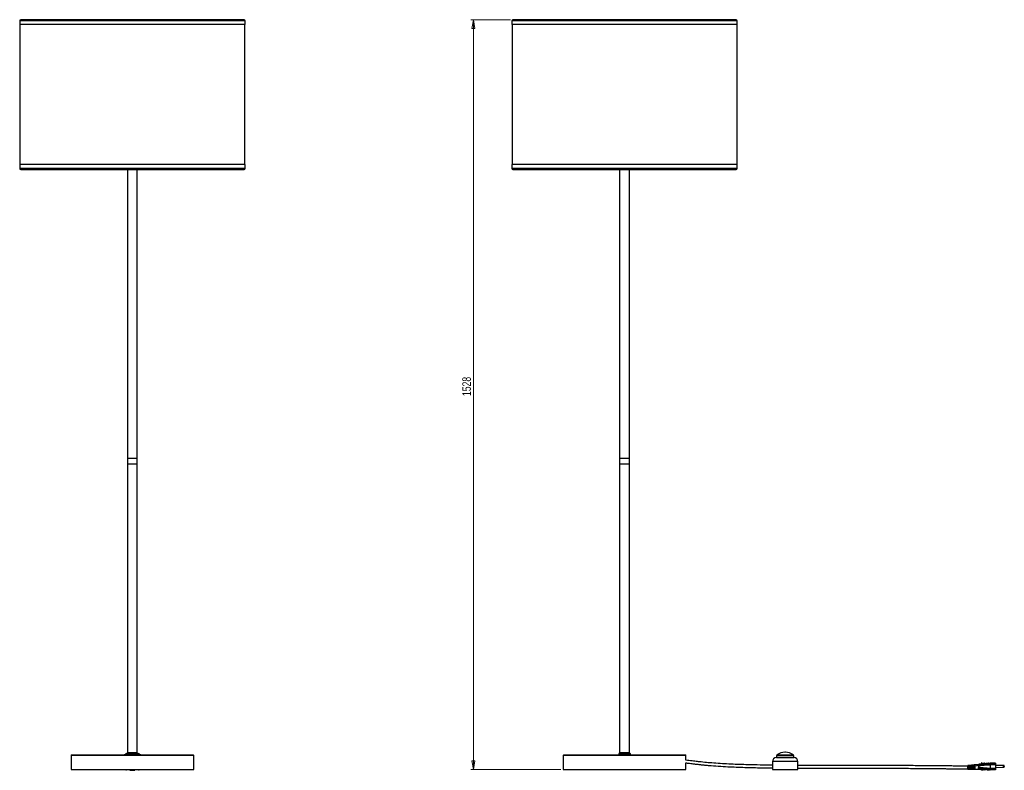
# Model space of a CAD drawing. Header units: millimetres. Extents: x 319 to 721, y 274 to 768.
# Tile 1 of 2: x 319 to 721, y 274 to 580. Entities that reach past the tile are written whole.
import ezdxf

# ---------------------------------------------------------------- set-up
doc = ezdxf.new("R2010")
doc.units = ezdxf.units.MM
doc.styles.add('SLDTEXTSTYLE0', font='TXT', dxfattribs={"width": 0.75})
doc.dimstyles.new('SLDDIMSTYLE0', dxfattribs={"dimtxt": 3.5, "dimasz": 3.556, "dimexe": 0, "dimexo": 0.0625, "dimgap": 0.875, "dimtad": 1, "dimdec": 0, "dimlfac": 5, "dimrnd": 1e-09, "dimzin": 12, "dimdsep": 46, "dimtxsty": 'SLDTEXTSTYLE0', "dimblk1": 'CLOSED', "dimblk2": 'CLOSED', "dimsah": 1, "dimcen": 0.09, "dimadec": 0, "dimazin": 3, "dimtfac": 1, "dimtdec": 0, "dimtofl": 0, "dimtmove": 0, "dimatfit": 3, "dimldrblk": 'CLOSED', "dimfxl": 0, "dimfrac": 2, "dimtolj": 1, "dimtzin": 12, "dimarcsym": 0})

# ---------------------------------------------------------------- blocks, each defined once
blk = doc.blocks.new('_Closed')
at = {"color": 0, "linetype": 'ByBlock', "lineweight": -2}
for p, q in [((-1, 0.166667), (0, 0)), ((-1, 0.166667), (-1, -0.166667)), ((0, 0), (-1, -0.166667)), ((0, 0), (-1, 0))]:
    blk.add_line(p, q, dxfattribs=at)
blk = doc.blocks.new('_D')
at = {"color": 7, "linetype": 'Continuous', "lineweight": 0}
for p, q in [((519.3, 580.41), (503.18, 580.41)), ((504.18, 580.41), (504.18, 274.72)), ((539.84, 274.72), (503.18, 274.72))]:
    blk.add_line(p, q, dxfattribs=at)
at = {"color": 7, "linetype": 'Continuous', "lineweight": 18, "xscale": 3.556, "yscale": 3.556}
for p, rotation in [((504.18, 580.41, -0.23), 90.0000000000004), ((504.18, 274.72, -0.23), 270.0000000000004)]:
    blk.add_blockref('_Closed', p, dxfattribs=dict(at, rotation=rotation))
at = {"color": 7, "linetype": 'Continuous', "lineweight": 18, "insert": (499.67, 427.02), "char_height": 3.5, "attachment_point": 1, "rotation": 90, "style": 'SLDTEXTSTYLE0'}
blk.add_mtext('1528', dxfattribs=at)

msp = doc.modelspace()

# ---------------------------------------------------------------- linework, layer by layer
at = {"color": 7, "linetype": 'Continuous', "lineweight": 25}
for p, q in [((319.23, 579.99), (319.23, 578.39)), ((411.14, 578.39), (319.23, 578.39)), ((319.3, 578.39), (319.3, 521.35)), ((410.71, 580.41), (319.65, 580.41)), ((411.06, 521.35), (411.06, 578.39)), ((411.14, 578.39), (411.14, 579.99)), ((519.88, 579.99), (519.88, 578.39)), ((611.38, 578.39), (519.88, 578.39)), ((519.96, 578.39), (519.96, 521.35)), ((611.37, 580.41), (520.3, 580.41)), ((611.79, 578.39), (611.38, 578.39)), ((611.71, 521.35), (611.71, 578.39)), ((611.79, 578.39), (611.79, 579.99)), ((319.23, 521.35), (319.23, 519.74)), ((411.14, 521.35), (319.23, 521.35)), ((319.65, 519.32), (410.71, 519.32)), ((363.18, 519.32), (363.18, 399.2)), ((367.18, 399.2), (367.18, 519.32)), ((411.14, 519.74), (411.14, 521.35)), ((519.88, 521.35), (519.88, 519.74)), ((611.38, 521.35), (519.88, 521.35)), ((520.3, 519.32), (611.37, 519.32)), ((563.84, 519.32), (563.84, 399.2)), ((567.84, 399.2), (567.84, 519.32)), ((611.79, 521.35), (611.38, 521.35)), ((611.79, 519.74), (611.79, 521.35)), ((363.18, 401.52), (363.18, 281.52)), ((363.39, 401.52), (363.18, 401.52)), ((367.18, 401.52), (363.39, 401.52)), ((367.18, 281.52), (367.18, 401.52)), ((563.84, 401.52), (563.84, 281.52)), ((567.84, 401.52), (563.84, 401.52)), ((567.84, 281.52), (567.84, 401.52)), ((364.55, 399.2), (363.18, 399.2)), ((367.18, 399.2), (364.55, 399.2)), ((567.84, 399.2), (563.84, 399.2)), ((363.18, 281.52), (362.78, 281.12)), ((362.78, 281.12), (362.78, 280.72)), ((362.78, 281.12), (367.58, 281.12)), ((363.39, 281.52), (363.18, 281.52)), ((367.18, 281.52), (363.39, 281.52)), ((367.58, 281.12), (367.18, 281.52)), ((367.58, 280.72), (367.58, 281.12)), ((563.84, 281.52), (563.44, 281.12)), ((563.44, 281.12), (563.44, 280.72)), ((563.44, 281.12), (565.84, 281.12)), ((567.84, 281.52), (563.84, 281.52)), ((565.84, 281.12), (568.24, 281.12)), ((568.24, 281.12), (567.84, 281.52)), ((568.24, 280.72), (568.24, 281.12)), ((631.42, 281.82), (631.22, 281.82)), ((340.18, 280.52), (340.18, 274.72)), ((340.38, 280.72), (389.98, 280.72)), ((361.88, 280.75), (361.85, 280.72)), ((368.58, 280.72), (368.55, 280.75)), ((390.18, 274.72), (390.18, 280.52)), ((540.84, 280.52), (540.84, 274.72)), ((541.04, 280.72), (565.84, 280.72)), ((565.84, 280.72), (590.64, 280.72)), ((590.84, 278.59), (590.84, 280.52)), ((590.84, 274.72), (590.84, 277.48)), ((626.12, 278.02), (626.12, 276.5)), ((627.72, 279.62), (634.92, 279.62)), ((627.82, 280.42), (627.82, 279.62)), ((634.82, 279.62), (634.82, 280.42)), ((636.52, 276.5), (636.52, 278.02)), ((711.48, 277.44), (711.38, 277.45)), ((711.38, 277.45), (711.38, 277.43)), ((711.48, 277.42), (711.38, 277.43)), ((711.38, 277.43), (711.39, 276.94)), ((711.48, 277.44), (711.48, 277.42)), ((711.74, 277.42), (711.74, 277.4)), ((711.78, 277.42), (711.74, 277.42)), ((711.78, 277.39), (711.74, 277.4)), ((711.78, 277.42), (711.78, 277.39)), ((712.04, 277.39), (712.04, 277.37)), ((712.08, 277.39), (712.04, 277.39)), ((712.08, 277.36), (712.04, 277.37)), ((712.08, 277.39), (712.08, 277.36)), ((712.33, 277.36), (712.34, 277.34)), ((712.38, 277.36), (712.33, 277.36)), ((712.38, 277.33), (712.34, 277.34)), ((712.38, 277.36), (712.38, 277.33)), ((712.63, 277.33), (712.63, 277.31)), ((712.68, 277.33), (712.63, 277.33)), ((712.68, 277.3), (712.63, 277.31)), ((712.68, 277.33), (712.68, 277.3)), ((712.93, 277.3), (712.93, 277.28)), ((712.98, 277.3), (712.93, 277.3)), ((712.98, 277.28), (712.93, 277.28)), ((712.98, 277.3), (712.98, 277.28)), ((713.23, 277.27), (713.23, 277.25)), ((713.28, 277.27), (713.23, 277.27)), ((713.28, 277.25), (713.23, 277.25)), ((713.28, 277.27), (713.28, 277.25)), ((714.37, 277.32), (714.85, 277.39)), ((716.03, 277.4), (714.85, 277.39)), ((714.85, 277.33), (714.85, 277.39)), ((714.85, 277.33), (717.05, 277.35)), ((714.85, 277.33), (714.85, 277.33)), ((717.05, 277.26), (714.85, 277.24)), ((714.85, 277.24), (714.85, 277.24)), ((714.85, 276.81), (714.85, 277.24)), ((717.05, 277.41), (716.03, 277.4)), ((717.05, 277.41), (717.05, 277.35)), ((717.05, 277.35), (717.05, 277.26)), ((717.05, 277.26), (717.05, 276.83)), ((340.18, 274.72), (390.18, 274.72)), ((364.14, 274.65), (362.71, 274.67)), ((364.17, 274.48), (364.17, 274.72)), ((364.17, 274.64), (364.17, 274.72)), ((364.17, 274.71), (364.17, 274.72)), ((364.17, 274.72), (364.17, 274.71)), ((364.17, 274.71), (364.17, 274.71)), ((364.17, 274.71), (364.17, 274.71)), ((364.17, 274.68), (364.17, 274.67)), ((364.17, 274.67), (364.17, 274.67)), ((364.17, 274.64), (364.17, 274.63)), ((364.17, 274.63), (364.17, 274.63)), ((364.17, 274.6), (364.17, 274.6)), ((364.17, 274.6), (364.17, 274.6)), ((364.17, 274.56), (364.17, 274.56)), ((364.17, 274.56), (364.17, 274.56)), ((364.17, 274.53), (364.17, 274.53)), ((364.17, 274.53), (364.17, 274.53)), ((364.17, 274.49), (364.17, 274.48)), ((364.17, 274.48), (366.17, 274.46)), ((366.17, 274.46), (366.17, 274.72)), ((367.66, 274.61), (366.2, 274.63)), ((367.66, 274.61), (367.66, 274.61)), ((367.87, 274.69), (367.87, 274.69)), ((540.84, 274.72), (565.84, 274.72)), ((565.84, 274.72), (590.84, 274.72)), ((626.16, 275.92), (626.16, 274.72)), ((626.16, 274.72), (636.49, 274.72)), ((636.49, 274.72), (636.49, 275.92)), ((710.15, 276.88), (705.78, 276.39)), ((705.8, 274.89), (710.18, 274.94)), ((705.81, 275.94), (705.95, 275.96)), ((705.81, 275.94), (705.81, 275.94)), ((706.22, 276.33), (705.95, 276.29)), ((705.95, 276.27), (705.95, 276.29)), ((706.22, 276.28), (705.95, 276.27)), ((705.95, 276.27), (706.22, 276.28)), ((705.95, 276.05), (706.23, 276.05)), ((705.95, 275.96), (705.95, 276.05)), ((706.24, 275.19), (705.96, 275.19)), ((705.97, 275), (706.24, 274.99)), ((706.22, 276.33), (706.22, 276.28)), ((706.23, 276.05), (706.23, 276)), ((706.23, 276), (706.55, 276.04)), ((706.82, 276.42), (706.55, 276.38)), ((706.55, 276.28), (706.55, 276.38)), ((706.82, 276.28), (706.55, 276.28)), ((706.55, 276.28), (706.82, 276.28)), ((706.55, 276.06), (706.71, 276.06)), ((706.55, 276.04), (706.55, 276.06)), ((706.84, 275.2), (706.56, 275.19)), ((706.57, 274.99), (706.84, 274.99)), ((706.71, 276.06), (708.59, 276.3)), ((706.71, 276.06), (706.83, 276.06)), ((706.82, 276.42), (706.82, 276.28)), ((707.42, 276.5), (707.15, 276.47)), ((707.15, 276.28), (707.15, 276.47)), ((707.42, 276.29), (707.15, 276.28)), ((707.15, 276.29), (707.42, 276.29)), ((707.15, 276.06), (707.43, 276.07)), ((707.44, 275.2), (707.16, 275.2)), ((707.17, 274.99), (707.44, 274.99)), ((708.02, 276.58), (707.75, 276.55)), ((707.75, 276.29), (708.02, 276.3)), ((708.02, 276.29), (707.75, 276.29)), ((707.75, 276.07), (708.03, 276.07)), ((708.04, 275.21), (707.76, 275.21)), ((707.77, 274.99), (708.04, 275)), ((708.62, 276.66), (708.35, 276.63)), ((708.35, 276.3), (708.62, 276.31)), ((708.59, 276.3), (708.35, 276.29)), ((708.35, 276.08), (708.63, 276.08)), ((708.64, 275.22), (708.36, 275.21)), ((708.37, 275), (708.64, 275)), ((708.5, 276.08), (708.51, 275.22)), ((708.51, 275.23), (708.64, 275.23)), ((708.62, 276.3), (708.59, 276.3)), ((708.62, 276.3), (709.33, 276.39)), ((708.62, 276.3), (708.62, 276.3)), ((710.16, 276.61), (710.16, 276.66)), ((711.42, 274.46), (711.41, 274.98)), ((711.52, 274.47), (711.42, 274.46)), ((711.82, 274.51), (711.77, 274.5)), ((712.11, 274.54), (712.07, 274.54)), ((712.41, 274.58), (712.37, 274.57)), ((712.71, 274.62), (712.67, 274.61)), ((713.01, 274.65), (712.96, 274.65)), ((713.31, 274.69), (713.26, 274.68)), ((714.85, 276.81), (717.05, 276.83)), ((714.85, 276.81), (714.85, 276.81)), ((717.06, 276.62), (714.86, 276.59)), ((714.86, 276.59), (714.86, 276.6)), ((714.86, 276.59), (714.87, 275.32)), ((714.87, 275.32), (717.07, 275.35)), ((714.87, 275.32), (714.87, 275.32)), ((717.07, 275.14), (714.87, 275.11)), ((714.87, 275.11), (714.87, 275.11)), ((714.87, 275.11), (714.88, 274.69)), ((714.88, 274.69), (717.08, 274.72)), ((714.88, 274.69), (714.88, 274.69)), ((717.08, 274.63), (714.88, 274.61)), ((714.88, 274.61), (714.88, 274.61)), ((717.05, 276.83), (717.06, 276.62)), ((717.06, 276.62), (717.07, 275.35)), ((720.36, 276.48), (717.06, 276.44)), ((720.36, 276.45), (717.06, 276.41)), ((717.07, 275.66), (720.37, 275.7)), ((717.07, 275.35), (717.07, 275.14)), ((717.07, 275.14), (717.08, 274.72)), ((717.08, 274.72), (717.08, 274.63)), ((720.66, 276.19), (720.66, 276.16)), ((720.66, 276.16), (720.66, 276))]:
    msp.add_line(p, q, dxfattribs=at)
at = {"color": 8, "linetype": 'Continuous', "lineweight": 25}
for p, q in [((411.14, 579.99), (319.23, 579.99)), ((611.38, 579.99), (519.88, 579.99)), ((611.79, 579.99), (611.38, 579.99)), ((411.14, 519.74), (319.23, 519.74)), ((611.38, 519.74), (519.88, 519.74)), ((611.79, 519.74), (611.38, 519.74)), ((390.18, 280.52), (340.18, 280.52)), ((361.88, 280.75), (362.78, 280.75)), ((367.58, 280.75), (368.55, 280.75)), ((565.84, 280.52), (540.84, 280.52)), ((590.84, 280.52), (565.84, 280.52)), ((636.52, 278.02), (626.12, 278.02)), ((634.82, 280.42), (627.82, 280.42)), ((627.99, 280.75), (634.66, 280.75)), ((720.36, 276.45), (720.36, 276.48)), ((720.37, 275.7), (720.36, 276.45))]:
    msp.add_line(p, q, dxfattribs=at)
at = {"color": 7, "linetype": 'Continuous', "lineweight": 25, "flags": 128}
for points in [[(364.17, 274.67), (364.17, 274.7), (364.17, 274.71), (364.17, 274.72)], [(364.17, 274.72), (364.17, 274.71), (364.17, 274.68)], [(364.17, 274.63), (364.17, 274.66), (364.17, 274.68), (364.17, 274.69), (364.17, 274.69), (364.17, 274.68), (364.17, 274.66), (364.17, 274.63), (364.17, 274.6)], [(364.17, 274.6), (364.17, 274.62), (364.17, 274.64), (364.17, 274.65), (364.17, 274.65), (364.17, 274.64), (364.17, 274.62), (364.17, 274.6), (364.17, 274.56)], [(364.17, 274.56), (364.17, 274.59), (364.17, 274.61), (364.17, 274.62), (364.17, 274.62), (364.17, 274.61), (364.17, 274.59), (364.17, 274.56), (364.17, 274.53)], [(364.17, 274.53), (364.17, 274.55), (364.17, 274.57), (364.17, 274.58), (364.17, 274.58), (364.17, 274.57), (364.17, 274.55), (364.17, 274.53), (364.17, 274.49)]]:
    msp.add_lwpolyline(points, dxfattribs=at)
at = {"color": 8, "linetype": 'Continuous', "lineweight": 25, "flags": 128}
msp.add_lwpolyline([(705.81, 276.39), (705.81, 276.39), (705.81, 276.33), (705.81, 276.19), (705.81, 275.99), (705.81, 275.94), (705.81, 275.94), (705.81, 275.94)], dxfattribs=at)
at = {"color": 7, "linetype": 'Continuous', "lineweight": 25}
for centre, radius, start, end in [((319.65, 579.99), 0.423, 90, 180), ((410.71, 579.99), 0.423, 0, 90), ((520.3, 579.99), 0.423, 90, 180), ((611.37, 579.99), 0.423, 0, 90), ((319.65, 519.74), 0.423, 180, 270), ((410.71, 519.74), 0.423, 270, 0), ((520.3, 519.74), 0.423, 180, 270), ((611.37, 519.74), 0.423, 270, 0), ((365.17, 276.26), 5.56, 112.1332, 126.2476), ((365.27, 276.26), 5.56, 53.7524, 69.1479), ((631.27, 276.26), 5.56, 90.5174, 126.2476), ((631.37, 276.26), 5.56, 53.7524, 89.4826), ((340.38, 280.52), 0.2, 90, 180), ((389.98, 280.52), 0.2, 0, 90), ((541.04, 280.52), 0.2, 90, 180), ((590.64, 280.52), 0.2, 0, 90), ((627.72, 278.02), 1.6, 90, 180), ((628.22, 280.42), 0.4, 126.2476, 180), ((634.42, 280.42), 0.4, 0, 53.7524), ((634.92, 278.02), 1.6, 0, 90), ((711.62, 277.51), 0.151, 205.6831, 323.2016), ((711.62, 277.49), 0.151, 205.6831, 323.2016), ((711.92, 277.48), 0.151, 206.1242, 323.2015), ((711.92, 277.46), 0.151, 206.1242, 323.2015), ((712.22, 277.45), 0.151, 205.6831, 322.3173), ((712.22, 277.43), 0.151, 205.6831, 322.3173), ((712.51, 277.43), 0.151, 207.0128, 321.8719), ((712.51, 277.4), 0.151, 207.0128, 321.8719), ((712.81, 277.4), 0.151, 207.4604, 321.4243), ((712.81, 277.37), 0.151, 207.4604, 321.4243), ((713.11, 277.37), 0.151, 207.9103, 320.9744), ((713.11, 277.35), 0.151, 207.9103, 320.9744), ((713.41, 277.34), 0.151, 208.361, 244.9017), ((713.41, 277.32), 0.151, 208.361, 242.0058), ((705.81, 276.35), 0.04, 96.5071, 180.6903), ((705.83, 274.93), 0.04, 180.6383, 270.9971), ((711.66, 274.41), 0.151, 38.179, 155.6975), ((711.95, 274.44), 0.151, 38.179, 155.2564), ((712.25, 274.48), 0.151, 39.0633, 155.6974), ((712.55, 274.51), 0.151, 39.5087, 154.3678), ((712.85, 274.55), 0.151, 39.9563, 153.9202), ((713.14, 274.58), 0.151, 40.4062, 153.4703), ((713.44, 274.62), 0.151, 121.0344, 153.0196), ((720.36, 276.18), 0.3, 0.6903, 90.6903), ((720.36, 276.15), 0.3, 0.6903, 90.6903), ((720.36, 276), 0.3, 270.6903, 0.6903)]:
    msp.add_arc(centre, radius, start, end, dxfattribs=at)
for points, knots in [([(626.12, 276.54), (622.81, 276.58), (617.16, 276.66), (609.19, 276.94), (603.54, 277.27), (599.27, 277.62), (597.05, 277.85), (595.49, 278.03), (594.48, 278.15), (593.3, 278.29), (592.07, 278.45), (591.23, 278.54), (590.84, 278.59)], [0, 0, 0, 0, 0.281108, 0.478961, 0.676297, 0.761526, 0.842509, 0.865132, 0.894492, 0.928871, 0.965984, 1, 1, 1, 1]), ([(590.84, 277.46), (591.03, 277.45), (591.86, 277.39), (593.14, 277.2), (594.68, 277.01), (596.06, 276.85), (597.43, 276.7), (598.82, 276.57), (601.03, 276.37), (604.07, 276.14), (608.96, 275.86), (614.87, 275.64), (620.95, 275.49), (624.71, 275.46), (626.16, 275.45)], [0, 0, 0, 0, 0.016761, 0.07019, 0.109709, 0.148377, 0.187575, 0.226683, 0.266299, 0.375649, 0.485298, 0.681198, 0.877292, 1, 1, 1, 1]), ([(711.39, 277), (711.32, 277), (711.1, 276.97), (710.69, 276.93), (710.34, 276.9), (710.15, 276.88)], [0, 0, 0, 0, 0.1497127, 0.5377392, 1, 1, 1, 1]), ([(710.16, 276.66), (710.16, 276.66), (710.17, 276.67), (710.23, 276.68), (710.38, 276.7), (710.83, 276.77), (711.52, 276.87), (712.47, 277), (713.43, 277.14), (714.22, 277.25), (714.7, 277.31), (714.85, 277.33), (714.85, 277.33)], [0, 0, 0, 0, 0.001007, 0.00908, 0.033435, 0.096994, 0.300982, 0.504562, 0.706916, 0.908873, 0.999998, 1, 1, 1, 1]), ([(714.85, 277.24), (714.69, 277.22), (714.2, 277.17), (713.39, 277.06), (712.43, 276.94), (711.48, 276.81), (710.81, 276.73), (710.38, 276.69), (710.23, 276.67), (710.17, 276.67), (710.16, 276.66), (710.16, 276.66)], [0, 0, 0, 0, 0.0953959, 0.2972449, 0.499457, 0.7025373, 0.9059188, 0.9672032, 0.9910375, 0.9989937, 1, 1, 1, 1]), ([(711.39, 276.94), (711.75, 276.99), (712.4, 277.08), (713.05, 277.15), (713.34, 277.18)], [0, 0, 0, 0, 0.557521, 1, 1, 1, 1]), ([(713.34, 277.18), (713.34, 277.19), (713.32, 277.2), (713.32, 277.21), (713.33, 277.21), (713.33, 277.21)], [0, 0, 0, 0, 0.188188, 0.941147, 1, 1, 1, 1]), ([(714.37, 277.32), (714.27, 277.31), (714.09, 277.29), (713.74, 277.25), (713.5, 277.23), (713.34, 277.21), (713.33, 277.21)], [0, 0, 0, 0, 0.403401, 0.734164, 0.995033, 1, 1, 1, 1]), ([(714.85, 277.33), (714.85, 277.33), (714.85, 277.32), (714.85, 277.3), (714.85, 277.26), (714.85, 277.24)], [0, 0, 0, 0, 0.136987, 0.568486, 1, 1, 1, 1]), ([(362.56, 274.71), (362.57, 274.7), (362.58, 274.69), (362.61, 274.68), (362.64, 274.68), (362.66, 274.67), (362.68, 274.67), (362.7, 274.67), (362.71, 274.67), (362.71, 274.67)], [0, 0, 0, 0, 0.319436, 0.538964, 0.736057, 0.857166, 0.921857, 0.975236, 1, 1, 1, 1]), ([(367.66, 274.61), (367.67, 274.61), (367.7, 274.61), (367.78, 274.62), (367.84, 274.67), (367.87, 274.69)], [0, 0, 0, 0, 0.068779, 0.501415, 1, 1, 1, 1]), ([(626.12, 276.5), (626.12, 276.5), (626.12, 276.51), (626.13, 276.46), (626.14, 276.35), (626.15, 276.18), (626.16, 276.03), (626.16, 275.94), (626.16, 275.92)], [0, 0, 0, 0, 0.072114, 0.285325, 0.49902, 0.713902, 0.928837, 1, 1, 1, 1]), ([(636.49, 275.92), (636.49, 275.99), (636.49, 276.12), (636.5, 276.29), (636.51, 276.43), (636.52, 276.5), (636.52, 276.5), (636.52, 276.5)], [0, 0, 0, 0, 0.213906, 0.427779, 0.64251, 0.857809, 1, 1, 1, 1]), ([(636.49, 275.37), (639.87, 275.36), (648.5, 275.34), (662.38, 275.36), (674.04, 275.32), (681.59, 275.26), (685, 275.24), (688.3, 275.21), (690.75, 275.18), (692.44, 275.17), (693.47, 275.16), (694.67, 275.15), (696.03, 275.13), (697.55, 275.12), (699.33, 275.11), (701.36, 275.1), (703.57, 275.09), (705.06, 275.1), (705.79, 275.1)], [0, 0, 0, 0, 0.146179, 0.373728, 0.600873, 0.650843, 0.700632, 0.748543, 0.793831, 0.806715, 0.821448, 0.838738, 0.858458, 0.880459, 0.904561, 0.935382, 0.96844, 1, 1, 1, 1]), ([(705.77, 276.2), (705.01, 276.2), (703.51, 276.19), (701.35, 276.2), (699.49, 276.21), (697.98, 276.22), (696.78, 276.23), (695.69, 276.24), (693.72, 276.26), (690.81, 276.28), (685.92, 276.33), (679.97, 276.38), (666.99, 276.46), (652.81, 276.46), (640.65, 276.44), (636.81, 276.46), (636.5, 276.46)], [0, 0, 0, 0, 0.032882, 0.065013, 0.093657, 0.113398, 0.130492, 0.1456, 0.160732, 0.215689, 0.271764, 0.372498, 0.473302, 0.833734, 0.986889, 1, 1, 1, 1]), ([(705.78, 275.93), (705.78, 276.01), (705.77, 276.16), (705.77, 276.25), (705.77, 276.28)], [0, 0, 0, 0, 0.551641, 1, 1, 1, 1]), ([(705.78, 275.93), (705.78, 275.93), (705.78, 275.93), (705.78, 275.93), (705.79, 275.94), (705.8, 275.94), (705.81, 275.94), (705.81, 275.94)], [0, 0, 0, 0, 0.08921, 0.274075, 0.516052, 0.758026, 1, 1, 1, 1]), ([(705.79, 274.93), (705.79, 274.93), (705.79, 274.95), (705.79, 275.08), (705.78, 275.26), (705.78, 275.48), (705.78, 275.72), (705.78, 275.86), (705.78, 275.93)], [0, 0, 0, 0, 0.1703955, 0.3408511, 0.5100883, 0.6809124, 0.8531009, 1, 1, 1, 1]), ([(705.81, 275.94), (705.81, 275.94), (705.81, 275.88), (705.81, 275.72), (705.82, 275.48), (705.82, 275.24), (705.83, 275.04), (705.83, 274.92), (705.83, 274.87), (705.83, 274.89), (705.83, 274.89)], [0, 0, 0, 0, 0.000008, 0.146223, 0.317533, 0.487426, 0.655821, 0.82551, 0.995035, 1, 1, 1, 1]), ([(705.97, 275), (705.97, 275.05), (705.96, 275.15), (705.96, 275.38), (705.96, 275.64), (705.96, 275.84), (705.96, 275.94), (705.95, 275.96)], [0, 0, 0, 0, 0.2343983, 0.4687488, 0.7052149, 0.944534, 1, 1, 1, 1]), ([(706.23, 276), (706.23, 275.9), (706.23, 275.71), (706.23, 275.43), (706.24, 275.17), (706.24, 275.05), (706.24, 274.99)], [0, 0, 0, 0, 0.250579, 0.501187, 0.750079, 1, 1, 1, 1]), ([(706.57, 274.99), (706.57, 275.05), (706.56, 275.15), (706.56, 275.4), (706.56, 275.69), (706.56, 275.91), (706.55, 276.03), (706.55, 276.04)], [0, 0, 0, 0, 0.2318365, 0.4632199, 0.7078008, 0.9672818, 1, 1, 1, 1]), ([(706.83, 276.06), (706.83, 275.94), (706.83, 275.7), (706.83, 275.35), (706.84, 275.12), (706.84, 275.03), (706.84, 274.99)], [0, 0, 0, 0, 0.298365, 0.580418, 0.851884, 1, 1, 1, 1]), ([(707.17, 274.99), (707.17, 275.05), (707.16, 275.16), (707.16, 275.42), (707.16, 275.73), (707.16, 275.95), (707.15, 276.06)], [0, 0, 0, 0, 0.235453, 0.470121, 0.730117, 1, 1, 1, 1]), ([(707.42, 276.5), (707.42, 276.45), (707.42, 276.39), (707.42, 276.3), (707.42, 276.29)], [0, 0, 0, 0, 0.856164, 1, 1, 1, 1]), ([(707.43, 276.07), (707.43, 275.94), (707.43, 275.68), (707.43, 275.33), (707.44, 275.1), (707.44, 275.02), (707.44, 274.99)], [0, 0, 0, 0, 0.288928, 0.622257, 0.870996, 1, 1, 1, 1]), ([(707.75, 276.29), (707.75, 276.36), (707.75, 276.47), (707.75, 276.53), (707.75, 276.55)], [0, 0, 0, 0, 0.705669, 1, 1, 1, 1]), ([(707.77, 274.99), (707.77, 275.05), (707.76, 275.16), (707.76, 275.43), (707.76, 275.74), (707.76, 275.96), (707.75, 276.07)], [0, 0, 0, 0, 0.239324, 0.47764, 0.752535, 1, 1, 1, 1]), ([(708.02, 276.58), (708.02, 276.53), (708.02, 276.45), (708.02, 276.32), (708.02, 276.29)], [0, 0, 0, 0, 0.7726864, 1, 1, 1, 1]), ([(708.03, 276.07), (708.03, 275.9), (708.03, 275.6), (708.04, 275.25), (708.04, 275.07), (708.04, 275.01), (708.04, 275)], [0, 0, 0, 0, 0.388527, 0.684303, 0.927664, 1, 1, 1, 1]), ([(708.35, 276.29), (708.35, 276.4), (708.35, 276.54), (708.35, 276.61), (708.35, 276.63)], [0, 0, 0, 0, 0.708259, 1, 1, 1, 1]), ([(708.37, 275), (708.37, 275.06), (708.36, 275.19), (708.36, 275.58), (708.36, 275.89), (708.35, 276.08)], [0, 0, 0, 0, 0.280123, 0.578788, 1, 1, 1, 1]), ([(708.62, 276.66), (708.62, 276.6), (708.62, 276.52), (708.62, 276.35), (708.62, 276.3)], [0, 0, 0, 0, 0.701393, 1, 1, 1, 1]), ([(708.63, 276.08), (708.63, 275.88), (708.63, 275.56), (708.64, 275.18), (708.64, 275.06), (708.64, 275)], [0, 0, 0, 0, 0.449249, 0.734705, 1, 1, 1, 1]), ([(709.33, 276.39), (709.53, 276.43), (709.75, 276.48), (709.99, 276.55), (710.05, 276.56), (710.09, 276.58), (710.12, 276.59), (710.14, 276.59), (710.15, 276.6), (710.15, 276.61), (710.16, 276.61), (710.16, 276.61), (710.16, 276.61)], [0, 0, 0, 0, 0.689726, 0.789292, 0.856736, 0.90267, 0.934214, 0.963859, 0.978897, 0.989796, 0.997442, 1, 1, 1, 1]), ([(710.16, 276.28), (710.16, 276.28), (710.16, 276.29), (710.15, 276.29), (710.14, 276.31), (710.05, 276.34), (709.78, 276.37), (709.52, 276.38), (709.33, 276.39)], [0, 0, 0, 0, 0.007273, 0.016172, 0.031775, 0.082914, 0.322883, 1, 1, 1, 1]), ([(710.16, 276.66), (710.15, 276.71), (710.15, 276.84), (710.15, 276.86), (710.15, 276.88)], [0, 0, 0, 0, 0.349206, 1, 1, 1, 1]), ([(710.16, 276.61), (710.16, 276.61), (710.22, 276.61), (710.41, 276.62), (710.86, 276.63), (711.54, 276.66), (712.48, 276.7), (713.43, 276.74), (714.22, 276.77), (714.71, 276.8), (714.85, 276.81), (714.85, 276.81)], [0, 0, 0, 0, 0.000002, 0.036467, 0.113516, 0.31418, 0.51505, 0.714899, 0.914008, 0.999999, 1, 1, 1, 1]), ([(714.86, 276.6), (714.86, 276.6), (714.71, 276.59), (714.22, 276.56), (713.42, 276.52), (712.46, 276.45), (711.5, 276.41), (710.83, 276.38), (710.39, 276.31), (710.22, 276.29), (710.16, 276.28), (710.16, 276.28)], [0, 0, 0, 0, 0.000001, 0.087905, 0.289446, 0.491774, 0.695002, 0.898321, 0.967234, 0.999998, 1, 1, 1, 1]), ([(710.16, 276.28), (710.16, 276.16), (710.16, 275.94), (710.17, 275.74), (710.17, 275.65)], [0, 0, 0, 0, 0.576075, 1, 1, 1, 1]), ([(714.87, 275.11), (714.83, 275.12), (714.51, 275.15), (713.95, 275.2), (713.21, 275.28), (712.55, 275.35), (711.93, 275.42), (711.39, 275.48), (710.99, 275.54), (710.69, 275.58), (710.45, 275.61), (710.27, 275.64), (710.17, 275.65), (710.17, 275.65)], [0, 0, 0, 0, 0.028667, 0.182375, 0.337019, 0.491753, 0.607519, 0.723105, 0.835652, 0.889648, 0.943336, 0.998285, 1, 1, 1, 1]), ([(710.17, 275.65), (710.17, 275.65), (710.27, 275.65), (710.54, 275.64), (710.91, 275.61), (711.37, 275.58), (711.91, 275.55), (712.53, 275.5), (713.2, 275.45), (713.95, 275.39), (714.51, 275.35), (714.82, 275.33), (714.87, 275.32)], [0, 0, 0, 0, 0.0023967, 0.0561766, 0.1622199, 0.2752986, 0.3911869, 0.5072955, 0.6628433, 0.8182916, 0.9727074, 1, 1, 1, 1]), ([(710.17, 275.37), (710.17, 275.4), (710.17, 275.49), (710.17, 275.59), (710.17, 275.65)], [0, 0, 0, 0, 0.3480242, 1, 1, 1, 1]), ([(710.17, 275.37), (710.17, 275.37), (710.19, 275.37), (710.22, 275.36), (710.32, 275.35), (710.54, 275.33), (710.84, 275.29), (711.26, 275.22), (711.81, 275.14), (712.51, 275.04), (713.25, 274.93), (714.05, 274.8), (714.6, 274.73), (714.88, 274.69)], [0, 0, 0, 0, 0.001904, 0.009446, 0.018107, 0.060868, 0.144176, 0.227937, 0.363788, 0.500065, 0.666997, 0.833862, 1, 1, 1, 1]), ([(710.18, 274.94), (710.18, 274.94), (710.18, 274.93), (710.18, 274.97), (710.17, 275.07), (710.17, 275.22), (710.17, 275.33), (710.17, 275.37)], [0, 0, 0, 0, 0.015598, 0.290369, 0.565204, 0.84028, 1, 1, 1, 1]), ([(710.18, 274.94), (710.37, 274.93), (710.74, 274.91), (711.16, 274.88), (711.37, 274.87), (711.41, 274.86)], [0, 0, 0, 0, 0.47124, 0.906745, 1, 1, 1, 1]), ([(713.36, 274.75), (713.12, 274.77), (712.46, 274.83), (711.81, 274.93), (711.41, 274.98)], [0, 0, 0, 0, 0.378555, 1, 1, 1, 1]), ([(713.34, 274.74), (713.36, 274.73), (713.43, 274.73), (713.55, 274.72), (713.76, 274.71), (714, 274.69), (714.23, 274.67), (714.45, 274.66), (714.58, 274.65), (714.65, 274.64)], [0, 0, 0, 0, 0.017597, 0.070066, 0.128307, 0.278593, 0.492286, 0.756666, 1, 1, 1, 1]), ([(714.88, 274.61), (714.88, 274.61), (714.84, 274.61), (714.76, 274.62), (714.68, 274.64), (714.65, 274.64)], [0, 0, 0, 0, 0.000032, 0.517836, 1, 1, 1, 1]), ([(714.85, 276.81), (714.85, 276.8), (714.85, 276.77), (714.85, 276.7), (714.86, 276.63), (714.86, 276.6)], [0, 0, 0, 0, 0.081875, 0.513405, 1, 1, 1, 1]), ([(714.87, 275.32), (714.87, 275.31), (714.87, 275.27), (714.87, 275.19), (714.87, 275.14), (714.87, 275.11)], [0, 0, 0, 0, 0.133768, 0.566878, 1, 1, 1, 1]), ([(714.88, 274.61), (714.88, 274.61), (714.88, 274.61), (714.88, 274.62), (714.88, 274.67), (714.88, 274.69)], [0, 0, 0, 0, 0.068779, 0.501415, 1, 1, 1, 1])]:
    msp.add_open_spline(points, degree=3, knots=knots, dxfattribs=at)
at = {"color": 8, "linetype": 'Continuous', "lineweight": 25}
for points, knots in [([(367.66, 274.61), (367.66, 274.61), (367.65, 274.61), (367.62, 274.65), (367.54, 274.69), (367.48, 274.72)], [0, 0, 0, 0, 0.00001, 0.153236, 1, 1, 1, 1]), ([(714.65, 274.64), (714.3, 274.69), (713.57, 274.8), (712.66, 274.94), (711.85, 275.06), (711.2, 275.17), (710.78, 275.25), (710.45, 275.32), (710.32, 275.34), (710.22, 275.36), (710.19, 275.36), (710.17, 275.37), (710.17, 275.37)], [0, 0, 0, 0, 0.222241, 0.469639, 0.612522, 0.755045, 0.907808, 0.934301, 0.980586, 0.989888, 0.998135, 1, 1, 1, 1])]:
    msp.add_open_spline(points, degree=3, knots=knots, dxfattribs=at)

# ---------------------------------------------------------------- dimensions: what is measured, and where the dimension line sits
at = {"color": 7, "linetype": 'Continuous', "lineweight": 18}
dim = msp.add_linear_dim(base=(504.18, 274.72), p1=(520.3, 580.41), p2=(540.84, 274.72), angle=90, dimstyle='SLDDIMSTYLE0', dxfattribs=at)
dim.commit()
dim.dimension.update_dxf_attribs({"geometry": '_D', "text_midpoint": (504.18, 432.19), "dimtype": 160})

doc.saveas('drawing.dxf')
